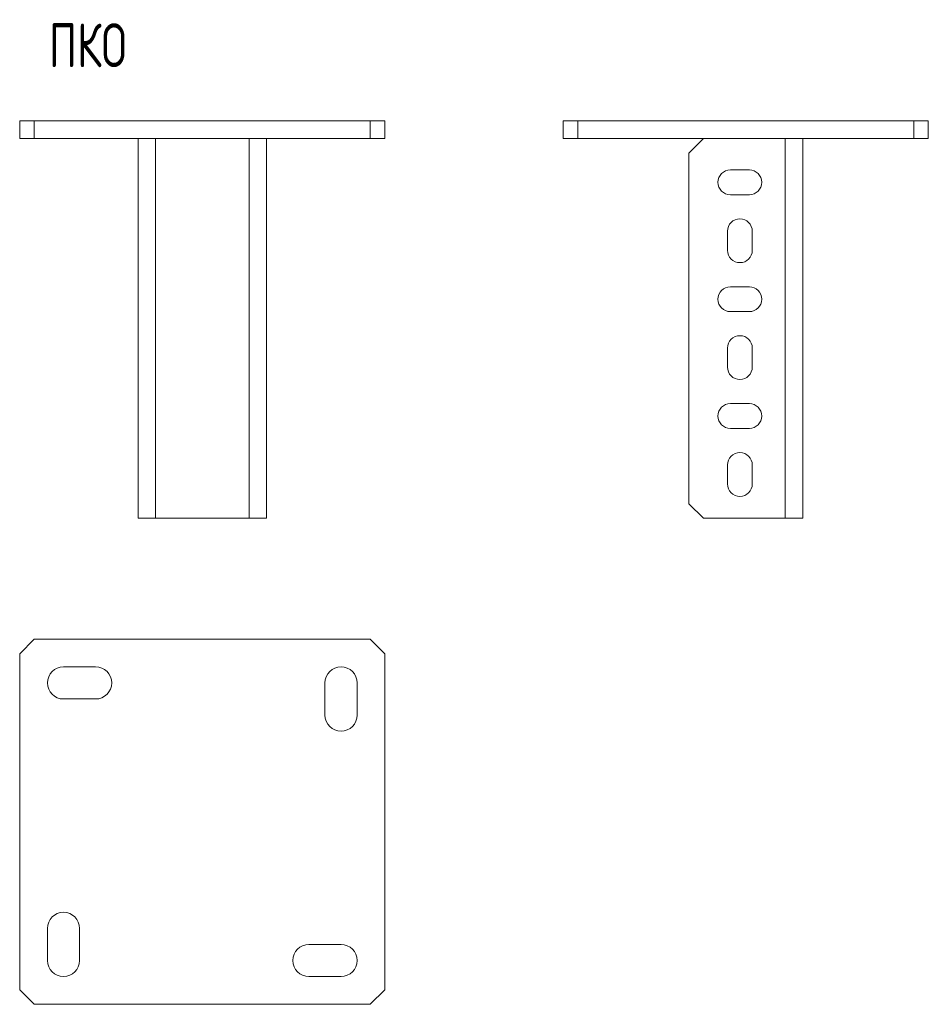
# Model space of a CAD drawing. Header units: millimetres. Extents: x -96 to 282, y -375 to 292.
# Tile 1 of 2: x -96 to 215, y -375 to -38. Entities that reach past the tile are written whole.
import ezdxf

# ---------------------------------------------------------------- set-up
doc = ezdxf.new("R2010")
doc.units = ezdxf.units.MM
doc.styles.add('SLDTEXTSTYLE3', font='TXT', dxfattribs={"width": 0.7, "bigfont": 'bigfont'})

msp = doc.modelspace()

# ---------------------------------------------------------------- linework, layer by layer
at = {"color": 7, "linetype": 'Continuous', "lineweight": 15}
for p, q in [((-96.01, -78.68), (-96.01, -72.68)), ((-96.01, -72.68), (-91.01, -72.68)), ((-91.01, -72.68), (-91.01, -78.68)), ((-91.01, -72.68), (23.99, -72.68)), ((23.99, -78.68), (23.99, -72.68)), ((23.99, -72.68), (28.99, -72.68)), ((28.99, -72.68), (28.99, -78.68)), ((90, -78.68), (90, -72.68)), ((90, -72.68), (95, -72.68)), ((95, -72.68), (95, -78.68)), ((95, -72.68), (210, -72.68)), ((210, -78.68), (210, -72.68)), ((210, -72.68), (215, -72.68)), ((215, -72.68), (215, -78.68)), ((-91.01, -78.68), (-96.01, -78.68)), ((-91.01, -78.68), (23.99, -78.68)), ((-55.51, -78.68), (-55.51, -208.68)), ((-11.51, -78.68), (-11.51, -208.68)), ((28.99, -78.68), (23.99, -78.68)), ((95, -78.68), (90, -78.68)), ((95, -78.68), (210, -78.68)), ((138, -78.68), (133, -83.68)), ((172, -78.68), (172, -208.68)), ((215, -78.68), (210, -78.68)), ((133, -83.68), (133, -203.68)), ((153.75, -89.43), (147.25, -89.43)), ((147.25, -97.93), (153.75, -97.93)), ((146.25, -110.43), (146.25, -116.93)), ((154.75, -116.93), (154.75, -110.43)), ((153.75, -129.43), (147.25, -129.43)), ((147.25, -137.93), (153.75, -137.93)), ((146.25, -150.43), (146.25, -156.93)), ((154.75, -156.93), (154.75, -150.43)), ((153.75, -169.43), (147.25, -169.43)), ((147.25, -177.93), (153.75, -177.93)), ((146.25, -190.43), (146.25, -196.93)), ((154.75, -196.93), (154.75, -190.43)), ((133, -203.68), (138, -208.68)), ((-55.51, -208.68), (-49.51, -208.68)), ((-49.51, -208.68), (-17.51, -208.68)), ((-17.51, -208.68), (-11.51, -208.68)), ((138, -208.68), (166, -208.68)), ((166, -208.68), (172, -208.68)), ((-91.01, -250.03), (-96.01, -255.03)), ((23.99, -250.03), (-91.01, -250.03)), ((28.99, -255.03), (23.99, -250.03)), ((-96.01, -255.03), (-96.01, -370.03)), ((28.99, -370.03), (28.99, -255.03)), ((-70.01, -259.53), (-81.01, -259.53)), ((8.49, -265.03), (8.49, -276.03)), ((19.49, -276.03), (19.49, -265.03)), ((-81.01, -270.53), (-70.01, -270.53)), ((-86.51, -349.03), (-86.51, -360.03)), ((-75.51, -360.03), (-75.51, -349.03)), ((13.99, -354.53), (2.99, -354.53)), ((2.99, -365.53), (13.99, -365.53)), ((-96.01, -370.03), (-91.01, -375.03)), ((23.99, -375.03), (28.99, -370.03)), ((-91.01, -375.03), (23.99, -375.03))]:
    msp.add_line(p, q, dxfattribs=at)
at = {"color": 7, "linetype": 'Continuous', "lineweight": 0}
for p, q in [((-49.51, -78.68), (-49.51, -208.68)), ((-17.51, -78.68), (-17.51, -208.68)), ((166, -78.68), (166, -208.68))]:
    msp.add_line(p, q, dxfattribs=at)
at = {"color": 7, "linetype": 'Continuous', "lineweight": 15}
for centre, radius, start, end in [((147.25, -93.68), 4.25, 90, 270), ((153.75, -93.68), 4.25, 270, 90), ((150.5, -110.43), 4.25, 0, 180), ((150.5, -116.93), 4.25, 180, 0), ((147.25, -133.68), 4.25, 90, 270), ((153.75, -133.68), 4.25, 270, 90), ((150.5, -150.43), 4.25, 0, 180), ((150.5, -156.93), 4.25, 180, 0), ((147.25, -173.68), 4.25, 90, 270), ((153.75, -173.68), 4.25, 270, 90), ((150.5, -190.43), 4.25, 0, 180), ((150.5, -196.93), 4.25, 180, 0), ((-81.01, -265.03), 5.5, 90, 270), ((-70.01, -265.03), 5.5, 270, 90), ((13.99, -265.03), 5.5, 0, 180), ((13.99, -276.03), 5.5, 180, 0), ((-81.01, -349.03), 5.5, 0, 180), ((2.99, -360.03), 5.5, 90, 270), ((13.99, -360.03), 5.5, 270, 90), ((-81.01, -360.03), 5.5, 180, 0)]:
    msp.add_arc(centre, radius, start, end, dxfattribs=at)

# ---------------------------------------------------------------- texts
at = {"color": 7, "linetype": 'Continuous', "lineweight": 0, "insert": (-86.06, -39.27), "char_height": 15, "attachment_point": 1, "style": 'SLDTEXTSTYLE3'}
msp.add_mtext('\\M+18450\\M+1844B\\M+1844F', dxfattribs=at)

doc.saveas('drawing.dxf')
